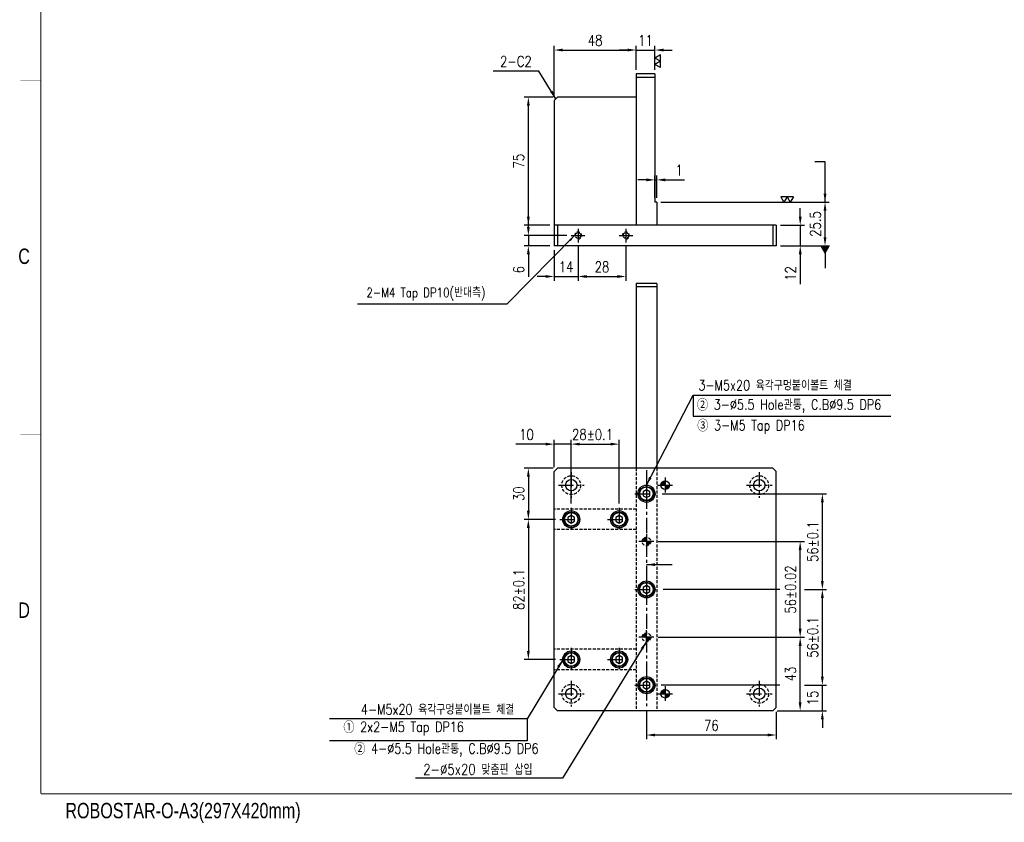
# Model space of a CAD drawing. Extents: x 2848 to 4001, y -7894 to -7084.
# Tile 1 of 4: x 2849 to 3425, y -7894 to -7424. Entities that reach past the tile are written whole.
import ezdxf
from ezdxf.enums import TextEntityAlignment as Align

# ---------------------------------------------------------------- set-up
doc = ezdxf.new("R2010")
doc.units = 0
doc.header["$LTSCALE"] = 7
doc.linetypes.add('CENTER', pattern=[2, 1.25, -0.25, 0.25, -0.25])
doc.linetypes.add('HIDDEN', pattern=[0.375, 0.25, -0.125])
doc.layers.get('0').update_dxf_attribs({"linetype": 'CONTINUOUS'})
doc.layers.get('DEFPOINTS').update_dxf_attribs({"linetype": 'CONTINUOUS'})
for name, color, linetype in [('3', 4, 'CONTINUOUS'), ('CENTERLINE', 3, 'CENTER'), ('DIM', 2, 'CONTINUOUS'), ('DIMENSION', 4, 'CONTINUOUS'), ('HATCHLINE', 1, 'CONTINUOUS'), ('HIDDENLINE', 5, 'HIDDEN')]:
    doc.layers.add(name, color=color, linetype=linetype)
doc.styles.add('GHS', font='romans.shx', dxfattribs={"width": 0.8, "bigfont": 'ghs.shx'})
doc.styles.get("Standard").update_dxf_attribs({"font": 'Gulim.ttf'})
doc.dimstyles.new('ISO-25(x2.5)', dxfattribs={"dimscale": 2.5, "dimtxt": 2.5, "dimasz": 2, "dimexe": 1, "dimexo": 1, "dimgap": 1, "dimtad": 1, "dimdec": 4, "dimdsep": 46, "dimtxsty": 'GHS', "dimcen": 0, "dimclrd": 256, "dimclre": 256, "dimclrt": 9, "dimadec": 0, "dimazin": 0, "dimtfac": 1, "dimtdec": 4, "dimtmove": 0, "dimatfit": 3, "dimfxl": 0, "dimtolj": 1, "dimarcsym": 0})

# ---------------------------------------------------------------- blocks, each defined once
blk = doc.blocks.new('*D37')
at = {"layer": 'DEFPOINTS', "color": 0}
for p in [(3305.4, -7813.51), (3318.4, -7813.51), (3289.4, -7828.51)]:
    blk.add_point(p, dxfattribs=at)
at = {"layer": 'DIMENSION', "lineweight": -2}
for p, q in [((3318.4, -7808.51), (3318.4, -7803.51)), ((3307.9, -7813.51), (3320.9, -7813.51)), ((3318.4, -7828.51), (3318.4, -7813.51)), ((3291.9, -7828.51), (3320.9, -7828.51)), ((3318.4, -7833.51), (3318.4, -7838.51))]:
    blk.add_line(p, q, dxfattribs=at)
at = {"layer": 'DIMENSION'}
for points in [[(3317.56, -7808.51), (3319.23, -7808.51), (3318.4, -7813.51)], [(3317.56, -7833.51), (3319.23, -7833.51), (3318.4, -7828.51)]]:
    blk.add_solid(points, dxfattribs=at)
at = {"layer": 'DIMENSION', "color": 9, "insert": (3312.77, -7821.01), "char_height": 6.25, "attachment_point": 5, "rotation": 90, "style": 'GHS'}
blk.add_mtext('\\A1;15', dxfattribs=at)
blk = doc.blocks.new('*D36')
at = {"layer": 'DEFPOINTS', "color": 0}
for p in [(3305.4, -7757.51), (3318.4, -7757.51), (3305.4, -7813.51)]:
    blk.add_point(p, dxfattribs=at)
at = {"layer": 'DIMENSION', "lineweight": -2}
for p, q in [((3307.9, -7757.51), (3320.9, -7757.51)), ((3318.4, -7808.51), (3318.4, -7762.51)), ((3307.9, -7813.51), (3320.9, -7813.51))]:
    blk.add_line(p, q, dxfattribs=at)
at = {"layer": 'DIMENSION'}
for points in [[(3317.56, -7762.51), (3319.23, -7762.51), (3318.4, -7757.51)], [(3317.56, -7808.51), (3319.23, -7808.51), (3318.4, -7813.51)]]:
    blk.add_solid(points, dxfattribs=at)
at = {"layer": 'DIMENSION', "color": 9, "insert": (3312.77, -7785.51), "char_height": 6.25, "attachment_point": 5, "rotation": 90, "style": 'GHS'}
blk.add_mtext('\\A1;56%%P0.1', dxfattribs=at)
blk = doc.blocks.new('*D35')
at = {"layer": 'DEFPOINTS', "color": 0}
for p in [(3222.2, -7701.51), (3318.4, -7701.51), (3305.4, -7757.51)]:
    blk.add_point(p, dxfattribs=at)
at = {"layer": 'DIMENSION', "lineweight": -2}
for p, q in [((3224.7, -7701.51), (3320.9, -7701.51)), ((3318.4, -7752.51), (3318.4, -7706.51)), ((3307.9, -7757.51), (3320.9, -7757.51))]:
    blk.add_line(p, q, dxfattribs=at)
at = {"layer": 'DIMENSION'}
for points in [[(3317.56, -7706.51), (3319.23, -7706.51), (3318.4, -7701.51)], [(3317.56, -7752.51), (3319.23, -7752.51), (3318.4, -7757.51)]]:
    blk.add_solid(points, dxfattribs=at)
at = {"layer": 'DIMENSION', "color": 9, "insert": (3312.77, -7729.51), "char_height": 6.25, "attachment_point": 5, "rotation": 90, "style": 'GHS'}
blk.add_mtext('\\A1;56%%P0.1', dxfattribs=at)
blk = doc.blocks.new('*D34')
at = {"layer": 'DEFPOINTS', "color": 0}
for p in [(3219.85, -7785.51), (3305.4, -7785.51), (3289.4, -7828.51)]:
    blk.add_point(p, dxfattribs=at)
at = {"layer": 'DIMENSION', "lineweight": -2}
for p, q in [((3222.35, -7785.51), (3307.9, -7785.51)), ((3305.4, -7823.51), (3305.4, -7790.51)), ((3291.9, -7828.51), (3307.9, -7828.51))]:
    blk.add_line(p, q, dxfattribs=at)
at = {"layer": 'DIMENSION'}
for points in [[(3304.56, -7790.51), (3306.23, -7790.51), (3305.4, -7785.51)], [(3304.56, -7823.51), (3306.23, -7823.51), (3305.4, -7828.51)]]:
    blk.add_solid(points, dxfattribs=at)
at = {"layer": 'DIMENSION', "color": 9, "insert": (3299.77, -7807.01), "char_height": 6.25, "attachment_point": 5, "rotation": 90, "style": 'GHS'}
blk.add_mtext('\\A1;43', dxfattribs=at)
blk = doc.blocks.new('*D33')
at = {"layer": 'DEFPOINTS', "color": 0}
for p in [(3219.85, -7729.51), (3305.4, -7729.51), (3219.85, -7785.51)]:
    blk.add_point(p, dxfattribs=at)
at = {"layer": 'DIMENSION', "lineweight": -2}
for p, q in [((3222.35, -7729.51), (3307.9, -7729.51)), ((3305.4, -7780.51), (3305.4, -7734.51)), ((3222.35, -7785.51), (3307.9, -7785.51))]:
    blk.add_line(p, q, dxfattribs=at)
at = {"layer": 'DIMENSION'}
for points in [[(3304.56, -7734.51), (3306.23, -7734.51), (3305.4, -7729.51)], [(3304.56, -7780.51), (3306.23, -7780.51), (3305.4, -7785.51)]]:
    blk.add_solid(points, dxfattribs=at)
at = {"layer": 'DIMENSION', "color": 9, "insert": (3299.77, -7757.51), "char_height": 6.25, "attachment_point": 5, "rotation": 90, "style": 'GHS'}
blk.add_mtext('\\A1;56%%P0.02', dxfattribs=at)
blk = doc.blocks.new('*D32')
at = {"layer": 'DEFPOINTS', "color": 0}
for p in [(3215.45, -7825.77), (3291.45, -7826.51), (3215.45, -7842.66)]:
    blk.add_point(p, dxfattribs=at)
at = {"layer": 'DIMENSION', "lineweight": -2}
for p, q in [((3215.45, -7828.27), (3215.45, -7845.16)), ((3291.45, -7829.01), (3291.45, -7845.16)), ((3286.45, -7842.66), (3220.45, -7842.66))]:
    blk.add_line(p, q, dxfattribs=at)
at = {"layer": 'DIMENSION'}
for points in [[(3220.45, -7841.83), (3220.45, -7843.49), (3215.45, -7842.66)], [(3286.45, -7841.83), (3286.45, -7843.49), (3291.45, -7842.66)]]:
    blk.add_solid(points, dxfattribs=at)
at = {"layer": 'DIMENSION', "color": 9, "insert": (3253.45, -7837.03), "char_height": 6.25, "attachment_point": 5, "style": 'GHS'}
blk.add_mtext('\\A1;76', dxfattribs=at)
blk = doc.blocks.new('*D31')
at = {"layer": 'DEFPOINTS', "color": 0}
for p in [(3199.45, -7672.51), (3171.45, -7709.76), (3199.45, -7709.76)]:
    blk.add_point(p, dxfattribs=at)
at = {"layer": 'DIMENSION', "lineweight": -2}
for p, q in [((3171.45, -7707.26), (3171.45, -7670.01)), ((3176.45, -7672.51), (3194.45, -7672.51)), ((3199.45, -7707.26), (3199.45, -7670.01))]:
    blk.add_line(p, q, dxfattribs=at)
at = {"layer": 'DIMENSION'}
for points in [[(3176.45, -7671.68), (3176.45, -7673.34), (3171.45, -7672.51)], [(3194.45, -7671.68), (3194.45, -7673.34), (3199.45, -7672.51)]]:
    blk.add_solid(points, dxfattribs=at)
at = {"layer": 'DIMENSION', "color": 9, "insert": (3183.95, -7666.88), "char_height": 6.25, "attachment_point": 5, "style": 'GHS'}
blk.add_mtext('\\A1;28%%P0.1', dxfattribs=at)
blk = doc.blocks.new('*D30')
at = {"layer": 'DEFPOINTS', "color": 0}
for p in [(3171.45, -7672.51), (3161.45, -7688.51), (3171.45, -7709.76)]:
    blk.add_point(p, dxfattribs=at)
at = {"layer": 'DIMENSION', "lineweight": -2}
for p, q in [((3156.45, -7672.51), (3139.07, -7672.51)), ((3161.45, -7686.01), (3161.45, -7670.01)), ((3171.45, -7672.51), (3161.45, -7672.51)), ((3171.45, -7707.26), (3171.45, -7670.01)), ((3176.45, -7672.51), (3181.45, -7672.51))]:
    blk.add_line(p, q, dxfattribs=at)
at = {"layer": 'DIMENSION'}
for points in [[(3156.45, -7671.68), (3156.45, -7673.34), (3161.45, -7672.51)], [(3176.45, -7671.68), (3176.45, -7673.34), (3171.45, -7672.51)]]:
    blk.add_solid(points, dxfattribs=at)
at = {"layer": 'DIMENSION', "color": 9, "insert": (3145.26, -7666.88), "char_height": 6.25, "attachment_point": 5, "style": 'GHS'}
blk.add_mtext('\\A1;10', dxfattribs=at)
blk = doc.blocks.new('*D29')
at = {"layer": 'DEFPOINTS', "color": 0}
for p in [(3163.45, -7686.51), (3146.36, -7716.51), (3164.7, -7716.51)]:
    blk.add_point(p, dxfattribs=at)
at = {"layer": 'DIMENSION', "lineweight": -2}
for p, q in [((3160.95, -7686.51), (3143.86, -7686.51)), ((3146.36, -7691.51), (3146.36, -7711.51)), ((3162.2, -7716.51), (3143.86, -7716.51))]:
    blk.add_line(p, q, dxfattribs=at)
at = {"layer": 'DIMENSION'}
for points in [[(3145.52, -7691.51), (3147.19, -7691.51), (3146.36, -7686.51)], [(3145.52, -7711.51), (3147.19, -7711.51), (3146.36, -7716.51)]]:
    blk.add_solid(points, dxfattribs=at)
at = {"layer": 'DIMENSION', "color": 9, "insert": (3140.73, -7701.51), "char_height": 6.25, "attachment_point": 5, "rotation": 90, "style": 'GHS'}
blk.add_mtext('\\A1;30', dxfattribs=at)
blk = doc.blocks.new('*D28')
at = {"layer": 'DEFPOINTS', "color": 0}
for p in [(3164.7, -7716.51), (3146.36, -7798.51), (3164.7, -7798.51)]:
    blk.add_point(p, dxfattribs=at)
at = {"layer": 'DIMENSION', "lineweight": -2}
for p, q in [((3162.2, -7716.51), (3143.86, -7716.51)), ((3146.36, -7721.51), (3146.36, -7793.51)), ((3162.2, -7798.51), (3143.86, -7798.51))]:
    blk.add_line(p, q, dxfattribs=at)
at = {"layer": 'DIMENSION'}
for points in [[(3145.52, -7721.51), (3147.19, -7721.51), (3146.36, -7716.51)], [(3145.52, -7793.51), (3147.19, -7793.51), (3146.36, -7798.51)]]:
    blk.add_solid(points, dxfattribs=at)
at = {"layer": 'DIMENSION', "color": 9, "insert": (3140.73, -7757.51), "char_height": 6.25, "attachment_point": 5, "rotation": 90, "style": 'GHS'}
blk.add_mtext('\\A1;82%%P0.1', dxfattribs=at)
blk = doc.blocks.new('SF21', base_point=(-8814, -6360.99))
at = {"layer": 'DIMENSION'}
for p, q in [((-8814, -6359.99), (-8813.42, -6360.99)), ((-8814, -6359.99), (-8812.84, -6359.99)), ((-8812.84, -6359.99), (-8813.42, -6360.99)), ((-8812.84, -6359.99), (-8812.26, -6360.99)), ((-8812.84, -6359.99), (-8811.69, -6359.99)), ((-8811.69, -6359.99), (-8812.26, -6360.99))]:
    blk.add_line(p, q, dxfattribs=at)
blk = doc.blocks.new('*D23')
at = {"layer": 'DEFPOINTS', "color": 0}
for p in [(3220.45, -7442), (3209.45, -7456), (3220.45, -7456)]:
    blk.add_point(p, dxfattribs=at)
at = {"layer": 'DIMENSION', "lineweight": -2}
for p, q in [((3204.45, -7442), (3199.45, -7442)), ((3209.45, -7453.5), (3209.45, -7439.5)), ((3209.45, -7442), (3220.45, -7442)), ((3220.45, -7453.5), (3220.45, -7439.5)), ((3225.45, -7442), (3230.45, -7442))]:
    blk.add_line(p, q, dxfattribs=at)
at = {"layer": 'DIMENSION'}
for points in [[(3204.45, -7441.16), (3204.45, -7442.83), (3209.45, -7442)], [(3225.45, -7441.16), (3225.45, -7442.83), (3220.45, -7442)]]:
    blk.add_solid(points, dxfattribs=at)
at = {"layer": 'DIMENSION', "color": 9, "insert": (3214.95, -7436.37), "char_height": 6.25, "attachment_point": 5, "style": 'GHS'}
blk.add_mtext('\\A1;11', dxfattribs=at)
blk = doc.blocks.new('*D22')
at = {"layer": 'DEFPOINTS', "color": 0}
for p in [(3209.45, -7442), (3209.45, -7456), (3161.45, -7471.5)]:
    blk.add_point(p, dxfattribs=at)
at = {"layer": 'DIMENSION', "lineweight": -2}
for p, q in [((3161.45, -7469), (3161.45, -7439.5)), ((3166.45, -7442), (3204.45, -7442)), ((3209.45, -7453.5), (3209.45, -7439.5))]:
    blk.add_line(p, q, dxfattribs=at)
at = {"layer": 'DIMENSION'}
for points in [[(3166.45, -7441.16), (3166.45, -7442.83), (3161.45, -7442)], [(3204.45, -7441.16), (3204.45, -7442.83), (3209.45, -7442)]]:
    blk.add_solid(points, dxfattribs=at)
at = {"layer": 'DIMENSION', "color": 9, "insert": (3185.45, -7436.37), "char_height": 6.25, "attachment_point": 5, "style": 'GHS'}
blk.add_mtext('\\A1;48', dxfattribs=at)
blk = doc.blocks.new('*D21')
at = {"layer": 'DEFPOINTS', "color": 0}
for p in [(3221.45, -7517.95), (3220.45, -7531), (3221.45, -7531)]:
    blk.add_point(p, dxfattribs=at)
at = {"layer": 'DIMENSION', "lineweight": -2}
for p, q in [((3215.45, -7517.95), (3210.45, -7517.95)), ((3220.45, -7528.5), (3220.45, -7515.45)), ((3220.45, -7517.95), (3221.45, -7517.95)), ((3221.45, -7528.5), (3221.45, -7515.45)), ((3226.45, -7517.95), (3237.64, -7517.95))]:
    blk.add_line(p, q, dxfattribs=at)
at = {"layer": 'DIMENSION'}
for points in [[(3215.45, -7517.12), (3215.45, -7518.78), (3220.45, -7517.95)], [(3226.45, -7517.12), (3226.45, -7518.78), (3221.45, -7517.95)]]:
    blk.add_solid(points, dxfattribs=at)
at = {"layer": 'DIMENSION', "color": 9, "insert": (3234.55, -7512.33), "char_height": 6.25, "attachment_point": 5, "style": 'GHS'}
blk.add_mtext('\\A1;1', dxfattribs=at)
blk = doc.blocks.new('*D20')
at = {"layer": 'DEFPOINTS', "color": 0}
for p in [(3291.45, -7544.5), (3305.45, -7544.5), (3291.45, -7556.5)]:
    blk.add_point(p, dxfattribs=at)
at = {"layer": 'DIMENSION', "lineweight": -2}
for p, q in [((3305.45, -7539.5), (3305.45, -7534.5)), ((3293.95, -7544.5), (3307.95, -7544.5)), ((3305.45, -7544.5), (3305.45, -7556.5)), ((3293.95, -7556.5), (3307.95, -7556.5)), ((3305.45, -7561.5), (3305.45, -7578.88))]:
    blk.add_line(p, q, dxfattribs=at)
at = {"layer": 'DIMENSION'}
for points in [[(3304.62, -7539.5), (3306.28, -7539.5), (3305.45, -7544.5)], [(3304.62, -7561.5), (3306.28, -7561.5), (3305.45, -7556.5)]]:
    blk.add_solid(points, dxfattribs=at)
at = {"layer": 'DIMENSION', "color": 9, "insert": (3299.82, -7572.69), "char_height": 6.25, "attachment_point": 5, "rotation": 90, "style": 'GHS'}
blk.add_mtext('\\A1;12', dxfattribs=at)
blk = doc.blocks.new('*D19')
at = {"layer": 'DEFPOINTS', "color": 0}
for p in [(3221.45, -7531), (3319.95, -7531), (3291.45, -7556.5)]:
    blk.add_point(p, dxfattribs=at)
at = {"layer": 'DIMENSION', "lineweight": -2}
for p, q in [((3223.95, -7531), (3322.45, -7531)), ((3319.95, -7551.5), (3319.95, -7536)), ((3293.95, -7556.5), (3322.45, -7556.5))]:
    blk.add_line(p, q, dxfattribs=at)
at = {"layer": 'DIMENSION'}
for points in [[(3319.12, -7536), (3320.78, -7536), (3319.95, -7531)], [(3319.12, -7551.5), (3320.78, -7551.5), (3319.95, -7556.5)]]:
    blk.add_solid(points, dxfattribs=at)
at = {"layer": 'DIMENSION', "color": 9, "insert": (3314.32, -7543.75), "char_height": 6.25, "attachment_point": 5, "rotation": 90, "style": 'GHS'}
blk.add_mtext('\\A1;25.5', dxfattribs=at)
blk = doc.blocks.new('*D18')
at = {"layer": 'DEFPOINTS', "color": 0}
for p in [(3175.45, -7554.5), (3203.45, -7554.5), (3203.45, -7574.46)]:
    blk.add_point(p, dxfattribs=at)
at = {"layer": 'DIMENSION', "lineweight": -2}
for p, q in [((3175.45, -7557), (3175.45, -7576.96)), ((3203.45, -7557), (3203.45, -7576.96)), ((3180.45, -7574.46), (3198.45, -7574.46))]:
    blk.add_line(p, q, dxfattribs=at)
at = {"layer": 'DIMENSION'}
for points in [[(3180.45, -7573.62), (3180.45, -7575.29), (3175.45, -7574.46)], [(3198.45, -7573.62), (3198.45, -7575.29), (3203.45, -7574.46)]]:
    blk.add_solid(points, dxfattribs=at)
at = {"layer": 'DIMENSION', "color": 9, "insert": (3189.45, -7568.83), "char_height": 6.25, "attachment_point": 5, "style": 'GHS'}
blk.add_mtext('\\A1;28', dxfattribs=at)
blk = doc.blocks.new('*D17')
at = {"layer": 'DEFPOINTS', "color": 0}
for p in [(3161.45, -7556.5), (3175.45, -7554.5), (3175.45, -7574.46)]:
    blk.add_point(p, dxfattribs=at)
at = {"layer": 'DIMENSION', "lineweight": -2}
for p, q in [((3161.45, -7559), (3161.45, -7576.96)), ((3175.45, -7557), (3175.45, -7576.96)), ((3156.45, -7574.46), (3151.45, -7574.46)), ((3161.45, -7574.46), (3175.45, -7574.46)), ((3180.45, -7574.46), (3185.45, -7574.46))]:
    blk.add_line(p, q, dxfattribs=at)
at = {"layer": 'DIMENSION'}
for points in [[(3156.45, -7573.62), (3156.45, -7575.29), (3161.45, -7574.46)], [(3180.45, -7573.62), (3180.45, -7575.29), (3175.45, -7574.46)]]:
    blk.add_solid(points, dxfattribs=at)
at = {"layer": 'DIMENSION', "color": 9, "insert": (3168.45, -7568.83), "char_height": 6.25, "attachment_point": 5, "style": 'GHS'}
blk.add_mtext('\\A1;14', dxfattribs=at)
blk = doc.blocks.new('*D16')
at = {"layer": 'DEFPOINTS', "color": 0}
for p in [(3146.36, -7550.5), (3171.45, -7550.5), (3161.45, -7556.5)]:
    blk.add_point(p, dxfattribs=at)
at = {"layer": 'DIMENSION', "lineweight": -2}
for p, q in [((3146.36, -7545.5), (3146.36, -7540.5)), ((3168.95, -7550.5), (3143.86, -7550.5)), ((3146.36, -7550.5), (3146.36, -7556.5)), ((3158.95, -7556.5), (3143.86, -7556.5)), ((3146.36, -7561.5), (3146.36, -7574.59))]:
    blk.add_line(p, q, dxfattribs=at)
at = {"layer": 'DIMENSION'}
for points in [[(3145.52, -7545.5), (3147.19, -7545.5), (3146.36, -7550.5)], [(3145.52, -7561.5), (3147.19, -7561.5), (3146.36, -7556.5)]]:
    blk.add_solid(points, dxfattribs=at)
at = {"layer": 'DIMENSION', "color": 9, "insert": (3140.73, -7570.54), "char_height": 6.25, "attachment_point": 5, "rotation": 90, "style": 'GHS'}
blk.add_mtext('\\A1;6', dxfattribs=at)
blk = doc.blocks.new('*D15')
at = {"layer": 'DEFPOINTS', "color": 0}
for p in [(3146.36, -7469.5), (3163.45, -7469.5), (3161.45, -7544.5)]:
    blk.add_point(p, dxfattribs=at)
at = {"layer": 'DIMENSION', "lineweight": -2}
for p, q in [((3160.95, -7469.5), (3143.86, -7469.5)), ((3146.36, -7539.5), (3146.36, -7474.5)), ((3158.95, -7544.5), (3143.86, -7544.5))]:
    blk.add_line(p, q, dxfattribs=at)
at = {"layer": 'DIMENSION'}
for points in [[(3145.52, -7474.5), (3147.19, -7474.5), (3146.36, -7469.5)], [(3145.52, -7539.5), (3147.19, -7539.5), (3146.36, -7544.5)]]:
    blk.add_solid(points, dxfattribs=at)
at = {"layer": 'DIMENSION', "color": 9, "insert": (3140.73, -7507), "char_height": 6.25, "attachment_point": 5, "rotation": 90, "style": 'GHS'}
blk.add_mtext('\\A1;75', dxfattribs=at)
blk = doc.blocks.new('A3-DJ')
at = {"const_width": 0.2}
for points in [[(30, 269), (30, 10)], [(30, 10), (410, 10)]]:
    blk.add_lwpolyline(points, dxfattribs=at)
at = {"layer": '3', "const_width": 0.05}
for points in [[(26, 149), (30, 149)], [(26, 80), (30, 80)]]:
    blk.add_lwpolyline(points, dxfattribs=at)
at = {"layer": '3', "width": 0.8}
for s, p in [('C', (26.72, 114.81)), ('D', (26.72, 45.81)), ('ROBOSTAR-O-A3(297X420mm)', (57.72, 6.36))]:
    blk.add_text(s, height=3, dxfattribs=at).set_placement(p, align=Align.MIDDLE)

msp = doc.modelspace()

# ---------------------------------------------------------------- hatches: boundary and pattern name
at = {"layer": 'HATCHLINE'}
h = msp.add_hatch(dxfattribs=at)
h.set_pattern_fill('ANSI31', color=256, scale=0.1, style=0)
h.set_pattern_definition([(45, (10952.73843, -447.53554), (-0.224506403, 0.224506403), [])])
h.paths.add_polyline_path([(3226.44984, -7694.00872, 0.414213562), (3223.94984, -7696.50872), (3226.44984, -7696.50872)])
h.paths.add_polyline_path([(3226.44984, -7696.50872), (3226.44984, -7699.00872, 0.414213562), (3228.94984, -7696.50872)])
h = msp.add_hatch(dxfattribs=at)
h.set_pattern_fill('ANSI31', color=256, scale=0.1, style=0)
h.set_pattern_definition([(45, (10952.73843, -569.53554), (-0.224506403, 0.224506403), [])])
h.paths.add_polyline_path([(3226.44984, -7816.00872, 0.414213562), (3223.94984, -7818.50872), (3226.44984, -7818.50872)])
h.paths.add_polyline_path([(3226.44984, -7818.50872), (3226.44984, -7821.00872, 0.414213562), (3228.94984, -7818.50872)])
at = {"layer": 'HIDDENLINE'}
h = msp.add_hatch(dxfattribs=at)
h.set_pattern_fill('ANSI31', color=256, scale=5, style=0)
h.set_pattern_definition([(45, (2500.2377, -6872.54395), (-0.44194174, 0.44194174), [])])
h.paths.add_polyline_path([(3215.44984, -7727.00872, 0.414213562), (3212.94984, -7729.50872), (3215.44984, -7729.50872)])
h.paths.add_polyline_path([(3217.94984, -7729.50872), (3215.44984, -7729.50872), (3215.44984, -7732.00872, 0.414213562)])
h = msp.add_hatch(dxfattribs=at)
h.set_pattern_fill('ANSI31', color=256, scale=5, style=0)
h.set_pattern_definition([(45, (2500.2377, -6928.54395), (-0.44194174, 0.44194174), [])])
h.paths.add_polyline_path([(3215.44984, -7783.00872, 0.414213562), (3212.94984, -7785.50872), (3215.44984, -7785.50872)])
h.paths.add_polyline_path([(3217.94984, -7785.50872), (3215.44984, -7785.50872), (3215.44984, -7788.00872, 0.414213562)])

# ---------------------------------------------------------------- linework, layer by layer
for p, q in [((3220.44984, -7455.99536), (3209.44984, -7455.99536)), ((3209.44984, -7455.99536), (3209.44984, -7544.49537)), ((3220.44984, -7457.99536), (3209.44984, -7457.99536)), ((3220.44984, -7455.99536), (3220.44984, -7530.99537)), ((3161.44984, -7471.49537), (3163.44984, -7469.49537)), ((3161.44984, -7471.49537), (3161.44984, -7556.49537)), ((3209.44984, -7469.49537), (3163.44984, -7469.49537)), ((3221.44984, -7530.99537), (3220.44984, -7530.99537)), ((3221.44984, -7530.99537), (3221.44984, -7544.49537)), ((3291.44984, -7544.49537), (3161.44984, -7544.49537)), ((3163.44984, -7544.49537), (3163.44984, -7556.49537)), ((3289.44984, -7544.49537), (3289.44984, -7556.49537)), ((3291.44984, -7544.49537), (3291.44984, -7556.49537)), ((3291.44984, -7556.49537), (3161.44984, -7556.49537)), ((3209.44984, -7578.50872), (3209.44984, -7686.50872)), ((3221.44984, -7578.50872), (3209.44984, -7578.50872)), ((3221.44984, -7580.50872), (3209.44984, -7580.50872)), ((3221.44984, -7578.50872), (3221.44984, -7686.50872)), ((3161.44984, -7688.50872), (3163.44984, -7686.50872)), ((3161.44984, -7826.50872), (3161.44984, -7688.50872)), ((3289.44984, -7686.50872), (3163.44984, -7686.50872)), ((3289.44984, -7686.50872), (3291.44984, -7688.50872)), ((3291.44984, -7826.50872), (3291.44984, -7688.50872)), ((3215.44984, -7699.19928), (3213.44984, -7700.35392)), ((3213.44984, -7700.35392), (3213.44984, -7702.66352)), ((3213.44984, -7702.66352), (3215.44984, -7703.81816)), ((3217.44984, -7700.35392), (3215.44984, -7699.19928)), ((3215.44984, -7703.81816), (3217.44984, -7702.66352)), ((3217.44984, -7702.66352), (3217.44984, -7700.35392)), ((3171.44984, -7714.19928), (3169.44984, -7715.35392)), ((3173.44984, -7715.35392), (3171.44984, -7714.19928)), ((3199.44984, -7714.19928), (3197.44984, -7715.35392)), ((3201.44984, -7715.35392), (3199.44984, -7714.19928)), ((3169.44984, -7715.35392), (3169.44984, -7717.66352)), ((3169.44984, -7717.66352), (3171.44984, -7718.81816)), ((3171.44984, -7718.81816), (3173.44984, -7717.66352)), ((3173.44984, -7717.66352), (3173.44984, -7715.35392)), ((3197.44984, -7715.35392), (3197.44984, -7717.66352)), ((3197.44984, -7717.66352), (3199.44984, -7718.81816)), ((3199.44984, -7718.81816), (3201.44984, -7717.66352)), ((3201.44984, -7717.66352), (3201.44984, -7715.35392)), ((3215.44984, -7755.19928), (3213.44984, -7756.35392)), ((3213.44984, -7756.35392), (3213.44984, -7758.66352)), ((3213.44984, -7758.66352), (3215.44984, -7759.81816)), ((3217.44984, -7756.35392), (3215.44984, -7755.19928)), ((3215.44984, -7759.81816), (3217.44984, -7758.66352)), ((3217.44984, -7758.66352), (3217.44984, -7756.35392)), ((3171.44984, -7796.19928), (3169.44984, -7797.35392)), ((3169.44984, -7797.35392), (3169.44984, -7799.66352)), ((3169.44984, -7799.66352), (3171.44984, -7800.81816)), ((3173.44984, -7797.35392), (3171.44984, -7796.19928)), ((3171.44984, -7800.81816), (3173.44984, -7799.66352)), ((3173.44984, -7799.66352), (3173.44984, -7797.35392)), ((3199.44984, -7796.19928), (3197.44984, -7797.35392)), ((3197.44984, -7797.35392), (3197.44984, -7799.66352)), ((3197.44984, -7799.66352), (3199.44984, -7800.81816)), ((3201.44984, -7797.35392), (3199.44984, -7796.19928)), ((3199.44984, -7800.81816), (3201.44984, -7799.66352)), ((3201.44984, -7799.66352), (3201.44984, -7797.35392)), ((3215.44984, -7811.19928), (3213.44984, -7812.35392)), ((3213.44984, -7812.35392), (3213.44984, -7814.66352)), ((3217.44984, -7812.35392), (3215.44984, -7811.19928)), ((3217.44984, -7814.66352), (3217.44984, -7812.35392)), ((3213.44984, -7814.66352), (3215.44984, -7815.81816)), ((3215.44984, -7815.81816), (3217.44984, -7814.66352)), ((3163.44984, -7828.50872), (3161.44984, -7826.50872)), ((3289.44984, -7828.50872), (3163.44984, -7828.50872)), ((3289.44984, -7828.50872), (3291.44984, -7826.50872))]:
    msp.add_line(p, q)
for centre, radius in [((3171.44984, -7696.50872), 3.3), ((3215.44984, -7701.50872), 5), ((3215.44984, -7701.50872), 4.25), ((3226.44984, -7696.50872), 2.5), ((3281.44984, -7696.50872), 3.3), ((3171.44984, -7716.50872), 5), ((3171.44984, -7716.50872), 4.25), ((3199.44984, -7716.50872), 5), ((3199.44984, -7716.50872), 4.25), ((3215.44984, -7757.50872), 5), ((3215.44984, -7757.50872), 4.25), ((3171.44984, -7798.50872), 5), ((3171.44984, -7798.50872), 4.25), ((3199.44984, -7798.50872), 5), ((3199.44984, -7798.50872), 4.25), ((3215.44984, -7813.50872), 5), ((3215.44984, -7813.50872), 4.25), ((3171.44984, -7818.50872), 3.3), ((3226.44984, -7818.50872), 2.5), ((3281.44984, -7818.50872), 3.3)]:
    msp.add_circle(centre, radius)
at = {"layer": '3'}
for centre in [(3215.44984, -7701.50872), (3171.44984, -7716.50872), (3199.44984, -7716.50872), (3215.44984, -7757.50872), (3171.44984, -7798.50872), (3199.44984, -7798.50872), (3215.44984, -7813.50872)]:
    msp.add_circle(centre, 3.95, dxfattribs=at)
at = {"layer": 'CENTERLINE'}
for p, q in [((3175.44984, -7546.49537), (3175.44984, -7554.49537)), ((3203.44984, -7546.49537), (3203.44984, -7554.49537)), ((3171.44984, -7550.49537), (3179.44984, -7550.49537)), ((3199.44984, -7550.49537), (3207.44984, -7550.49537)), ((3171.44984, -7689.00872), (3171.44984, -7704.00872)), ((3215.44984, -7687.70277), (3215.44984, -7825.7741)), ((3281.44984, -7689.00872), (3281.44984, -7704.00872)), ((3163.94984, -7696.50872), (3178.94984, -7696.50872)), ((3215.44984, -7694.75872), (3215.44984, -7708.25872)), ((3221.94984, -7696.50872), (3230.94984, -7696.50872)), ((3226.44984, -7692.00872), (3226.44984, -7701.00872)), ((3273.94984, -7696.50872), (3288.94984, -7696.50872)), ((3208.69984, -7701.50872), (3222.19984, -7701.50872)), ((3171.44984, -7709.75872), (3171.44984, -7723.25872)), ((3199.44984, -7709.75872), (3199.44984, -7723.25872)), ((3164.69984, -7716.50872), (3178.19984, -7716.50872)), ((3192.69984, -7716.50872), (3206.19984, -7716.50872)), ((3215.44984, -7725.00872), (3215.44984, -7734.00872)), ((3219.84894, -7729.50872), (3210.94984, -7729.50872)), ((3215.44984, -7750.75872), (3215.44984, -7764.25872)), ((3208.69984, -7757.50872), (3222.19984, -7757.50872)), ((3215.44984, -7790.00872), (3215.44984, -7781.00872)), ((3219.84894, -7785.50872), (3210.94984, -7785.50872)), ((3171.44984, -7791.75872), (3171.44984, -7805.25872)), ((3199.44984, -7791.75872), (3199.44984, -7805.25872)), ((3164.69984, -7798.50872), (3178.19984, -7798.50872)), ((3192.69984, -7798.50872), (3206.19984, -7798.50872)), ((3215.44984, -7806.75872), (3215.44984, -7820.25872)), ((3171.44984, -7811.00872), (3171.44984, -7826.00872)), ((3281.44984, -7811.00872), (3281.44984, -7826.00872)), ((3163.94984, -7818.50872), (3178.94984, -7818.50872)), ((3208.69984, -7813.50872), (3222.19984, -7813.50872)), ((3221.94984, -7818.50872), (3230.94984, -7818.50872)), ((3226.44984, -7814.00872), (3226.44984, -7823.00872)), ((3273.94984, -7818.50872), (3288.94984, -7818.50872))]:
    msp.add_line(p, q, dxfattribs=at)
at = {"layer": 'DIMENSION'}
for p, q in [((3242.77991, -7643.81606), (3242.77991, -7656.18523)), ((3242.77991, -7656.18523), (3358.46159, -7656.18523)), ((3293.47835, -7757.50872), (3225.24537, -7757.50872)), ((3293.47835, -7813.50872), (3223.98404, -7813.50872)), ((3145.68625, -7833.18369), (3145.68625, -7846.15492)), ((3145.68625, -7846.15492), (3030.03697, -7846.15492))]:
    msp.add_line(p, q, dxfattribs=at)
at = {"layer": 'HIDDENLINE'}
for p, q in [((3209.44984, -7686.50872), (3209.44984, -7828.50872)), ((3221.44984, -7686.50872), (3221.44984, -7828.50872)), ((3209.44984, -7710.50872), (3161.44984, -7710.50872)), ((3209.44984, -7722.50872), (3161.44984, -7722.50872)), ((3209.44984, -7792.50872), (3161.44984, -7792.50872)), ((3209.44984, -7804.50872), (3161.44984, -7804.50872))]:
    msp.add_line(p, q, dxfattribs=at)
for centre, radius in [((3175.44984, -7550.49537), 1.62111), ((3203.44984, -7550.49537), 1.62111), ((3171.44984, -7696.50872), 5.5), ((3281.44984, -7696.50872), 5.5), ((3215.44984, -7729.50872), 2.5), ((3215.44984, -7785.50872), 2.5), ((3171.44984, -7818.50872), 5.5), ((3281.44984, -7818.50872), 5.5)]:
    msp.add_circle(centre, radius, dxfattribs=at)
for centre in [(3175.44984, -7550.49537), (3203.44984, -7550.49537)]:
    msp.add_arc(centre, 2, 270, 180, dxfattribs=at)

# ---------------------------------------------------------------- block references
at = {"xscale": 3, "yscale": 3, "zscale": 3}
msp.add_blockref('A3-DJ', (2771.11255, -7907.05712), dxfattribs=at)
at = {"layer": 'DIM', "xscale": -3.199999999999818, "yscale": 3.199999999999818, "zscale": 0.8, "rotation": 270}
msp.add_blockref('SF21', (3220.44984, -7452.2275), dxfattribs=at)
at = {"layer": 'DIM', "xscale": -3.199999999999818, "yscale": 3.199999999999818, "zscale": 0.8}
msp.add_blockref('SF21', (3301.4452, -7530.99537), dxfattribs=at)

# ---------------------------------------------------------------- texts
at = {"color": 9, "style": 'GHS', "width": 0.8}
msp.add_text('2-M4 Tap DP10(반대측)', height=5.5, dxfattribs=at).set_placement((3051.59068, -7586.61795))
at = {"layer": 'DIMENSION', "color": 9, "style": 'GHS'}
for s, insert, char_height, attachment_point in [('2-C2', (3148.37036, -7451.78827), 6.25, 9), ('3-M5x20 육각구멍붙이볼트 체결', (3245.85737, -7638.04939), 6, 4), ('{\\fGulim|b0|i0|c129|p50;②} 3-%%c5.5 Hole관통, C.B%%c9.5 DP6', (3244.99848, -7650.26313), 6, 4), ('{\\fGulim|b0|i0|c129|p50;③} 3-M5 Tap DP16', (3245.16848, -7662.45711), 6, 4), ('4-M5x20 육각구멍붙이볼트 체결', (3138.18625, -7827.6779), 6, 6), ('{\\fGulim|b0|i0|c129|p50;①} 2x2-M5 Tap DP16\\P       ', (3108.62677, -7843.88553), 6, 6), ('{\\fGulim|b0|i0|c129|p50;②} 4-%%c5.5 Hole관통, C.B%%c9.5 DP6', (3152.34278, -7851.49081), 6, 6), ('2-%%c5x20 맞춤핀 삽입', (3084.82526, -7865.88573), 6.25, 7)]:
    msp.add_mtext(s, dxfattribs=dict(at, insert=insert, char_height=char_height, attachment_point=attachment_point))

# ---------------------------------------------------------------- dimensions: what is measured, and where the dimension line sits
at = {"layer": 'DIMENSION'}
for base, p1, p2, picture, middle in [((3209.44984, -7441.99536), (3161.44984, -7471.49537), (3209.44984, -7455.99536), '*D22', (3185.44984, -7436.37036)), ((3220.44984, -7441.99536), (3209.44984, -7455.99536), (3220.44984, -7455.99536), '*D23', (3214.94984, -7436.37036)), ((3221.44984, -7517.95031), (3220.44984, -7530.99537), (3221.44984, -7530.99537), '*D21', (3234.54508, -7512.32531)), ((3175.44984, -7574.45605), (3161.44984, -7556.49537), (3175.44984, -7554.49537), '*D17', (3168.44984, -7568.83105)), ((3203.44984, -7574.45605), (3175.44984, -7554.49537), (3203.44984, -7554.49537), '*D18', (3189.44984, -7568.83105)), ((3215.44984, -7842.65842), (3291.44984, -7826.50872), (3215.44984, -7825.7741), '*D32', (3253.44984, -7837.03342))]:
    dim = msp.add_linear_dim(base=base, p1=p1, p2=p2, dimstyle='ISO-25(x2.5)', dxfattribs=at)
    dim.commit()
    dim.dimension.update_dxf_attribs({"geometry": picture, "text_midpoint": middle})
for base, p1, p2, picture, middle in [((3146.35791, -7469.49537), (3161.44984, -7544.49537), (3163.44984, -7469.49537), '*D15', (3140.73291, -7506.99537)), ((3319.94984, -7530.99537), (3291.44984, -7556.49537), (3221.44984, -7530.99537), '*D19', (3314.32484, -7543.74537)), ((3146.35791, -7716.50872), (3163.44984, -7686.50872), (3164.69984, -7716.50872), '*D29', (3140.73291, -7701.50872)), ((3305.39525, -7785.50872), (3289.39525, -7828.50872), (3219.84894, -7785.50872), '*D34', (3299.77025, -7807.00872)), ((3318.39525, -7813.50872), (3289.39525, -7828.50872), (3305.39525, -7813.50872), '*D37', (3312.77025, -7821.00872))]:
    dim = msp.add_linear_dim(base=base, p1=p1, p2=p2, angle=90, dimstyle='ISO-25(x2.5)', dxfattribs=at)
    dim.commit()
    dim.dimension.update_dxf_attribs({"geometry": picture, "text_midpoint": middle})
for base, p1, p2, picture, middle in [((3305.44984, -7544.49537), (3291.44984, -7556.49537), (3291.44984, -7544.49537), '*D20', (3305.44984, -7572.68585)), ((3146.35791, -7550.49537), (3161.44984, -7556.49537), (3171.44984, -7550.49537), '*D16', (3146.35791, -7570.54299))]:
    dim = msp.add_linear_dim(base=base, p1=p1, p2=p2, angle=90, dimstyle='ISO-25(x2.5)', dxfattribs=at)
    dim.commit()
    dim.dimension.update_dxf_attribs({"geometry": picture, "text_midpoint": middle, "dimtype": 160})
dim = msp.add_linear_dim(base=(3171.44984, -7672.50872), p1=(3161.44984, -7688.50872), p2=(3171.44984, -7709.75872), dimstyle='ISO-25(x2.5)', dxfattribs=at)
dim.commit()
dim.dimension.update_dxf_attribs({"geometry": '*D30', "text_midpoint": (3145.25936, -7672.50872), "dimtype": 160})
dim = msp.add_linear_dim(base=(3199.44984, -7672.50872), p1=(3171.44984, -7709.75872), p2=(3199.44984, -7709.75872), text='<>%%P0.1', dimstyle='ISO-25(x2.5)', dxfattribs=at)
dim.commit()
dim.dimension.update_dxf_attribs({"geometry": '*D31', "text_midpoint": (3183.94984, -7672.50872), "dimtype": 160})
for base, p1, p2, text, picture, middle in [((3318.39525, -7701.50872), (3305.39525, -7757.50872), (3222.19984, -7701.50872), '<>%%P0.1', '*D35', (3312.77025, -7729.50872)), ((3146.35791, -7798.50872), (3164.69984, -7716.50872), (3164.69984, -7798.50872), '<>%%P0.1', '*D28', (3140.73291, -7757.50872)), ((3305.39525, -7729.50872), (3219.84894, -7785.50872), (3219.84894, -7729.50872), '<>%%P0.02', '*D33', (3299.77025, -7757.50872)), ((3318.39525, -7757.50872), (3305.39525, -7813.50872), (3305.39525, -7757.50872), '<>%%P0.1', '*D36', (3312.77025, -7785.50872))]:
    dim = msp.add_linear_dim(base=base, p1=p1, p2=p2, angle=90, text=text, dimstyle='ISO-25(x2.5)', dxfattribs=at)
    dim.commit()
    dim.dimension.update_dxf_attribs({"geometry": picture, "text_midpoint": middle})

# ---------------------------------------------------------------- leaders
at = {"layer": 'DIMENSION', "annotation_type": 0, "has_hookline": 1, "hookline_direction": 1, "text_width": 19.28571}
msp.add_leader([(3162.44984, -7470.49537), (3152.47765, -7454.28827), (3147.47765, -7454.28827)], dimstyle='ISO-25(x2.5)', override={"dimgap": 1, "dimtad": 1}, dxfattribs=at)
at = {"layer": 'DIMENSION'}
for points, override in [([(3319.94984, -7530.99537), (3319.94984, -7507.43834), (3314.06399, -7507.43834)], {"dimgap": 1, "dimtad": 1}), ([(3173.44984, -7550.49537), (3133.77675, -7590.69781), (3046.35253, -7590.69781)], {"dimscale": 2}), ([(3319.94984, -7556.49537), (3319.94984, -7569.60042)], {"dimgap": 1, "dimtad": 1, "dimldrblk": 'DatumFilled'}), ([(3215.44984, -7742.99753), (3230.50778, -7742.99753)], {"dimgap": 1, "dimtad": 1})]:
    msp.add_leader(points, dimstyle='ISO-25(x2.5)', override=override, dxfattribs=at)
at = {"layer": 'DIMENSION', "annotation_type": 0, "has_hookline": 1, "text_width": 108.11429}
for points, hookline_direction in [([(3215.44984, -7696.50872), (3242.77991, -7643.81606), (3247.77991, -7643.81606)], 0), ([(3166.45072, -7798.60232), (3145.68625, -7833.18369), (3140.68625, -7833.18369)], 1)]:
    msp.add_leader(points, dimstyle='ISO-25(x2.5)', dxfattribs=dict(at, hookline_direction=hookline_direction))
at = {"layer": 'DIMENSION'}
msp.add_leader([(3215.44984, -7788.00872), (3166.39362, -7867.95146), (3080.39367, -7867.95146)], dimstyle='ISO-25(x2.5)', dxfattribs=at)

doc.saveas('drawing.dxf')
